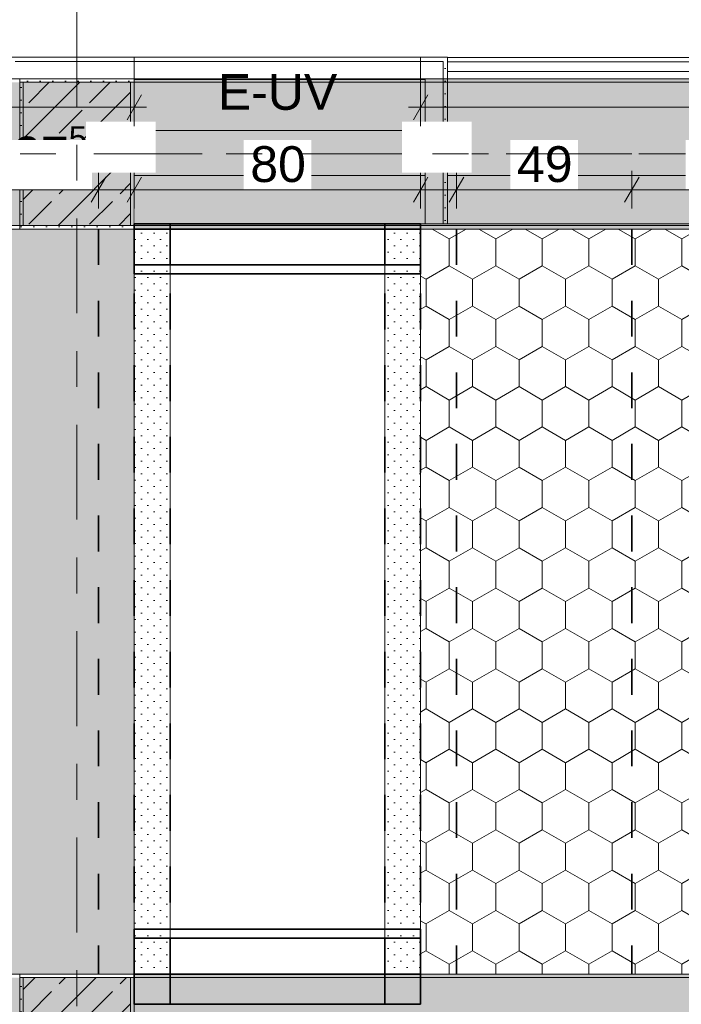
# Model space of a CAD drawing. Header units: metres. Extents: x -3.6 to 84.5, y -11 to 16.8.
# Tile 135 of 256: x 32.8 to 34.6, y 5.9 to 8.7. Entities that reach past the tile are written whole.
import ezdxf

# ---------------------------------------------------------------- set-up
doc = ezdxf.new("R2010")
doc.units = ezdxf.units.M
doc.header["$MEASUREMENT"] = 0
for name, pattern in [('Achse', [0.2, 0.1, -0.05, 0, -0.05]), ('Punktlinie weit', [0.06, 0.01, -0.05]), ('Strichlinie doppelt', [0.546806, 0.264583, -0.105833, 0.070556, -0.105833]), ('Untersicht', [0.1, 0.075, -0.025]), ('Wipeout_Contour', [1, 0, -1])]:
    doc.linetypes.add(name, pattern=pattern)
for name, color, linetype in [('154 - Bemaßung_ Beschriftung.Ausbau - Deckenspiegel', 7, 'Continuous'), ('451 - Universal.Achsen Raster', 7, 'Continuous'), ('605 - Struktur.Wand Innen', 7, 'Continuous'), ('606 - Struktur.Wand Innen Ausbau', 7, 'Continuous'), ('607 - Struktur.Stütze', 7, 'Continuous'), ('608 - Struktur.Träger', 7, 'Continuous'), ('653 - Abdeckung.TB Verkofferung', 7, 'Continuous'), ('804 - HKLSE.Elektrik', 7, 'Continuous'), ('Neubau_651 - Abdeckung.Decke abgehängt_ bekleidet', 7, 'Continuous')]:
    doc.layers.add(name, color=color, linetype=linetype)
doc.styles.add('ERSTELLTER_STIL_2', font='txt')
doc.dimstyles.new('ERSTELLTER_STIL__3', dxfattribs={"dimtxt": 0.1, "dimasz": 0.0532, "dimexe": 0.18, "dimexo": 0.0625, "dimgap": 0, "dimtad": 1, "dimtih": 1, "dimtoh": 1, "dimzin": 0, "dimdsep": 46, "dimtxsty": 'ERSTELLTER_STIL_2', "dimblk": 'ARROWHEAD_2', "dimblk1": 'ARROWHEAD_2', "dimblk2": 'ARROWHEAD_2', "dimcen": 0.09, "dimse1": 1, "dimse2": 1, "dimclrd": 7, "dimclre": 7, "dimclrt": 7, "dimazin": 0, "dimtfac": 1, "dimtdec": 4, "dimtmove": 0, "dimatfit": 3, "dimfxl": 1, "dimtolj": 1, "dimtzin": 0, "dimarcsym": 0})
doc.dimstyles.new('ERSTELLTER_STIL__4', dxfattribs={"dimtxt": 0.1, "dimasz": 0.0532, "dimexe": 0.18, "dimexo": 0.0625, "dimgap": 0, "dimtad": 1, "dimtih": 1, "dimtoh": 1, "dimzin": 0, "dimdsep": 46, "dimtxsty": 'ERSTELLTER_STIL_2', "dimblk": 'ARROWHEAD_2', "dimblk1": 'ARROWHEAD_2', "dimblk2": 'ARROWHEAD_2', "dimcen": 0.09, "dimse1": 1, "dimse2": 1, "dimclrd": 7, "dimclre": 7, "dimclrt": 7, "dimazin": 0, "dimtfac": 1, "dimtdec": 4, "dimtmove": 2, "dimatfit": 3, "dimfxl": 1, "dimtolj": 1, "dimtzin": 0, "dimarcsym": 0})
pattern_1 = [(45, (0, 0), (-0.01767767, 0.01767767), [0, -0.025])]
pattern_2 = [(45, (0, 0), (-0.08485281, 0.08485281), []), (45, (-0.04243, 0.04243), (-0.08485281, 0.08485281), [0.09, -0.03])]
pattern_3 = [(90, (0, 0), (-0.12990375, 0), [0.075, -0.15]), (90, (-0.06495, 0.1125), (-0.12990375, 0), [0.075, -0.15]), (150, (5e-18, 0.075), (0.06495188, 0.11249995), [0.075, -0.15]), (150, (-0.1299, 0.075), (0.06495188, 0.11249995), [0.075, -0.15]), (210, (0, 0), (-0.06495187, 0.11249995), [0.075, -0.15]), (210, (-0.1299, 8e-18), (-0.06495187, 0.11249995), [0.075, -0.15])]

# ---------------------------------------------------------------- blocks, each defined once
blk = doc.blocks.new('*D256')
at = {"layer": '154 - Bemaßung_ Beschriftung.Ausbau - Deckenspiegel', "color": 7, "linetype": 'Continuous', "lineweight": 5}
for p, q in [((32.44, 8.1475), (32.44, 8.2525)), ((32.715, 8.1475), (32.715, 8.2525)), ((32.4602, 8.235), (32.4198, 8.165)), ((32.7352, 8.235), (32.6948, 8.165)), ((32.44, 8.2), (32.715, 8.2))]:
    blk.add_line(p, q, dxfattribs=at)
at = {"layer": '154 - Bemaßung_ Beschriftung.Ausbau - Deckenspiegel', "color": 7, "lineweight": 5, "insert": (32.4766, 8.2189), "char_height": 0.1, "attachment_point": 7, "style": 'ERSTELLTER_STIL_2'}
blk.add_mtext('\\A1;{\\pql;\\fArial|b0|i0|c0|p38;27\\fArial|b0|i0|c0|p38;\\A1{\\H.66x;\\S5^  ;}}', dxfattribs=at)
at = {"color": 254, "linetype": 'Wipeout_Contour', "lineweight": 0, "ltscale": 134.455692}
blk.add_wipeout([(32.4578, 8.2012), (32.6972, 8.2012), (32.6972, 8.3387), (32.4578, 8.3387)], dxfattribs=at).dxf.layer = '154 - Bemaßung_ Beschriftung.Ausbau - Deckenspiegel'
blk = doc.blocks.new('ARROWHEAD_2')
at = {"color": 0, "linetype": 'Continuous', "lineweight": 0}
for p, q in [((-0.378, -0.655), (0.378, 0.655)), ((0, 0), (-1, 0))]:
    blk.add_line(p, q, dxfattribs=at)
blk = doc.blocks.new('*D257')
at = {"layer": '154 - Bemaßung_ Beschriftung.Ausbau - Deckenspiegel', "color": 7, "linetype": 'Continuous', "lineweight": 5}
for p, q in [((32.715, 8.1475), (32.715, 8.2525)), ((32.99, 8.1475), (32.99, 8.2525)), ((32.7352, 8.235), (32.6948, 8.165)), ((33.0102, 8.235), (32.9698, 8.165)), ((32.715, 8.2), (32.99, 8.2))]:
    blk.add_line(p, q, dxfattribs=at)
at = {"layer": '154 - Bemaßung_ Beschriftung.Ausbau - Deckenspiegel', "color": 7, "lineweight": 5, "insert": (32.7516, 8.2189), "char_height": 0.1, "attachment_point": 7, "style": 'ERSTELLTER_STIL_2'}
blk.add_mtext('\\A1;{\\pql;\\fArial|b0|i0|c0|p38;27\\fArial|b0|i0|c0|p38;\\A1{\\H.66x;\\S5^  ;}}', dxfattribs=at)
at = {"color": 254, "linetype": 'Wipeout_Contour', "lineweight": 0, "ltscale": 135.522065}
blk.add_wipeout([(32.7328, 8.2012), (32.9722, 8.2012), (32.9722, 8.3387), (32.7328, 8.3387)], dxfattribs=at).dxf.layer = '154 - Bemaßung_ Beschriftung.Ausbau - Deckenspiegel'
at = {"color": 254, "linetype": 'Wipeout_Contour', "lineweight": 0, "ltscale": 136.345252}
blk.add_wipeout([(32.9551, 8.2471), (33.1497, 8.2471), (33.1497, 8.39), (32.9551, 8.39)], dxfattribs=at).dxf.layer = '154 - Bemaßung_ Beschriftung.Ausbau - Deckenspiegel'
at = {"layer": '154 - Bemaßung_ Beschriftung.Ausbau - Deckenspiegel', "color": 7, "lineweight": 5, "insert": (32.9765, 8.2685), "char_height": 0.1, "attachment_point": 7, "style": 'ERSTELLTER_STIL_2'}
blk.add_mtext('\\A1;{\\pql;\\fArial|b0|i0|c0|p38;10}', dxfattribs=at)
blk = doc.blocks.new('*D258')
at = {"layer": '154 - Bemaßung_ Beschriftung.Ausbau - Deckenspiegel', "color": 7, "linetype": 'Continuous', "lineweight": 5}
for p, q in [((32.99, 8.1475), (32.99, 8.2525)), ((33.09, 8.1475), (33.09, 8.2525)), ((33.0102, 8.235), (32.9698, 8.165)), ((33.1102, 8.235), (33.0698, 8.165)), ((32.99, 8.2), (33.09, 8.2))]:
    blk.add_line(p, q, dxfattribs=at)
at = {"color": 254, "linetype": 'Wipeout_Contour', "lineweight": 0, "ltscale": 136.345252}
blk.add_wipeout([(32.9551, 8.2471), (33.1497, 8.2471), (33.1497, 8.39), (32.9551, 8.39)], dxfattribs=at).dxf.layer = '154 - Bemaßung_ Beschriftung.Ausbau - Deckenspiegel'
blk = doc.blocks.new('*D259')
at = {"layer": '154 - Bemaßung_ Beschriftung.Ausbau - Deckenspiegel', "color": 7, "linetype": 'Continuous', "lineweight": 5}
for p, q in [((33.09, 8.1475), (33.09, 8.2525)), ((33.89, 8.1475), (33.89, 8.2525)), ((33.1102, 8.235), (33.0698, 8.165)), ((33.9102, 8.235), (33.8698, 8.165)), ((33.09, 8.2), (33.89, 8.2))]:
    blk.add_line(p, q, dxfattribs=at)
at = {"color": 254, "linetype": 'Wipeout_Contour', "lineweight": 0, "ltscale": 136.345252}
blk.add_wipeout([(32.9551, 8.2471), (33.1497, 8.2471), (33.1497, 8.39), (32.9551, 8.39)], dxfattribs=at).dxf.layer = '154 - Bemaßung_ Beschriftung.Ausbau - Deckenspiegel'
at = {"color": 254, "linetype": 'Wipeout_Contour', "lineweight": 0, "ltscale": 139.770746}
blk.add_wipeout([(33.8376, 8.2471), (34.0322, 8.2471), (34.0322, 8.39), (33.8376, 8.39)], dxfattribs=at).dxf.layer = '154 - Bemaßung_ Beschriftung.Ausbau - Deckenspiegel'
at = {"color": 254, "linetype": 'Wipeout_Contour', "lineweight": 0, "ltscale": 137.996461}
blk.add_wipeout([(33.3954, 8.2012), (33.5846, 8.2012), (33.5846, 8.3387), (33.3954, 8.3387)], dxfattribs=at).dxf.layer = '154 - Bemaßung_ Beschriftung.Ausbau - Deckenspiegel'
at = {"layer": '154 - Bemaßung_ Beschriftung.Ausbau - Deckenspiegel', "color": 7, "lineweight": 5, "char_height": 0.1, "attachment_point": 7, "style": 'ERSTELLTER_STIL_2'}
for s, insert in [('\\A1;{\\pql;\\fArial|b0|i0|c0|p38;10}', (33.859, 8.2685)), ('\\A1;{\\pql;\\fArial|b0|i0|c0|p38;80}', (33.4141, 8.22))]:
    blk.add_mtext(s, dxfattribs=dict(at, insert=insert))
blk = doc.blocks.new('*D260')
at = {"layer": '154 - Bemaßung_ Beschriftung.Ausbau - Deckenspiegel', "color": 7, "linetype": 'Continuous', "lineweight": 5}
for p, q in [((33.89, 8.1475), (33.89, 8.2525)), ((33.99, 8.1475), (33.99, 8.2525)), ((33.9102, 8.235), (33.8698, 8.165)), ((34.0102, 8.235), (33.9698, 8.165)), ((33.89, 8.2), (33.99, 8.2))]:
    blk.add_line(p, q, dxfattribs=at)
at = {"color": 254, "linetype": 'Wipeout_Contour', "lineweight": 0, "ltscale": 139.770746}
blk.add_wipeout([(33.8376, 8.2471), (34.0322, 8.2471), (34.0322, 8.39), (33.8376, 8.39)], dxfattribs=at).dxf.layer = '154 - Bemaßung_ Beschriftung.Ausbau - Deckenspiegel'
blk = doc.blocks.new('*D261')
at = {"layer": '154 - Bemaßung_ Beschriftung.Ausbau - Deckenspiegel', "color": 7, "linetype": 'Continuous', "lineweight": 5}
for p, q in [((33.99, 8.1475), (33.99, 8.2525)), ((34.48, 8.1475), (34.48, 8.2525)), ((34.0102, 8.235), (33.9698, 8.165)), ((34.5002, 8.235), (34.4598, 8.165)), ((33.99, 8.2), (34.48, 8.2))]:
    blk.add_line(p, q, dxfattribs=at)
at = {"color": 254, "linetype": 'Wipeout_Contour', "lineweight": 0, "ltscale": 139.770746}
blk.add_wipeout([(33.8376, 8.2471), (34.0322, 8.2471), (34.0322, 8.39), (33.8376, 8.39)], dxfattribs=at).dxf.layer = '154 - Bemaßung_ Beschriftung.Ausbau - Deckenspiegel'
at = {"color": 254, "linetype": 'Wipeout_Contour', "lineweight": 0, "ltscale": 140.891152}
blk.add_wipeout([(34.1404, 8.2012), (34.3296, 8.2012), (34.3296, 8.3387), (34.1404, 8.3387)], dxfattribs=at).dxf.layer = '154 - Bemaßung_ Beschriftung.Ausbau - Deckenspiegel'
at = {"layer": '154 - Bemaßung_ Beschriftung.Ausbau - Deckenspiegel', "color": 7, "lineweight": 5, "insert": (34.1591, 8.22), "char_height": 0.1, "attachment_point": 7, "style": 'ERSTELLTER_STIL_2'}
blk.add_mtext('\\A1;{\\pql;\\fArial|b0|i0|c0|p38;49}', dxfattribs=at)
blk = doc.blocks.new('*D262')
at = {"layer": '154 - Bemaßung_ Beschriftung.Ausbau - Deckenspiegel', "color": 7, "linetype": 'Continuous', "lineweight": 5}
for p, q in [((34.48, 8.1475), (34.48, 8.2525)), ((34.97, 8.1475), (34.97, 8.2525)), ((34.5002, 8.235), (34.4598, 8.165)), ((34.9902, 8.235), (34.9498, 8.165)), ((34.48, 8.2), (34.97, 8.2))]:
    blk.add_line(p, q, dxfattribs=at)
at = {"color": 254, "linetype": 'Wipeout_Contour', "lineweight": 0, "ltscale": 142.796955}
blk.add_wipeout([(34.6304, 8.2012), (34.8196, 8.2012), (34.8196, 8.3387), (34.6304, 8.3387)], dxfattribs=at).dxf.layer = '154 - Bemaßung_ Beschriftung.Ausbau - Deckenspiegel'
at = {"layer": '154 - Bemaßung_ Beschriftung.Ausbau - Deckenspiegel', "color": 7, "lineweight": 5, "insert": (34.6491, 8.22), "char_height": 0.1, "attachment_point": 7, "style": 'ERSTELLTER_STIL_2'}
blk.add_mtext('\\A1;{\\pql;\\fArial|b0|i0|c0|p38;49}', dxfattribs=at)
blk = doc.blocks.new('*D325')
at = {"layer": '154 - Bemaßung_ Beschriftung.Ausbau - Deckenspiegel', "color": 7, "linetype": 'Continuous', "lineweight": 5}
for p, q in [((14.99, 8.3775), (14.99, 8.4825)), ((33.09, 8.3775), (33.09, 8.4825)), ((15.0102, 8.465), (14.9698, 8.395)), ((33.0698, 8.395), (33.1102, 8.465)), ((14.9558, 8.43), (14.99, 8.43)), ((14.99, 8.43), (33.09, 8.43)), ((33.09, 8.43), (33.1242, 8.43))]:
    blk.add_line(p, q, dxfattribs=at)
at = {"color": 254, "linetype": 'Wipeout_Contour', "lineweight": 0, "ltscale": 102.007669}
blk.add_wipeout([(23.8503, 8.4312), (24.2297, 8.4312), (24.2297, 8.5687), (23.8503, 8.5687)], dxfattribs=at).dxf.layer = '154 - Bemaßung_ Beschriftung.Ausbau - Deckenspiegel'
at = {"layer": '154 - Bemaßung_ Beschriftung.Ausbau - Deckenspiegel', "color": 7, "lineweight": 5, "insert": (23.869, 8.45), "char_height": 0.1, "attachment_point": 7, "style": 'ERSTELLTER_STIL_2'}
blk.add_mtext('\\A1;{\\pql;\\fArial|b0|i0|c0|p38;18,10}', dxfattribs=at)
blk = doc.blocks.new('*D326')
at = {"layer": '154 - Bemaßung_ Beschriftung.Ausbau - Deckenspiegel', "color": 7, "linetype": 'Continuous', "lineweight": 5}
for p, q in [((33.89, 8.3775), (33.89, 8.4825)), ((40.06, 8.3775), (40.06, 8.4825)), ((33.9102, 8.465), (33.8698, 8.395)), ((40.0398, 8.395), (40.0802, 8.465)), ((33.8558, 8.43), (33.89, 8.43)), ((33.89, 8.43), (40.06, 8.43)), ((40.06, 8.43), (40.0942, 8.43))]:
    blk.add_line(p, q, dxfattribs=at)
at = {"color": 254, "linetype": 'Wipeout_Contour', "lineweight": 0, "ltscale": 151.768616}
blk.add_wipeout([(36.8232, 8.4312), (37.1268, 8.4312), (37.1268, 8.5687), (36.8232, 8.5687)], dxfattribs=at).dxf.layer = '154 - Bemaßung_ Beschriftung.Ausbau - Deckenspiegel'
at = {"layer": '154 - Bemaßung_ Beschriftung.Ausbau - Deckenspiegel', "color": 7, "lineweight": 5, "insert": (36.842, 8.45), "char_height": 0.1, "attachment_point": 7, "style": 'ERSTELLTER_STIL_2'}
blk.add_mtext('\\A1;{\\pql;\\fArial|b0|i0|c0|p38;6,17}', dxfattribs=at)

msp = doc.modelspace()

# ---------------------------------------------------------------- hatches: boundary and pattern name
at = {"layer": '606 - Struktur.Wand Innen Ausbau', "linetype": 'Continuous', "lineweight": 0, "true_color": 0x000000}
h = msp.add_hatch(dxfattribs=at)
h.set_pattern_fill('Gips_0001', color=18, style=0, pattern_type=2)
h.set_pattern_definition(pattern_1)
h.paths.add_polyline_path([(32.7075, 8.5575), (33.9525, 8.5575), (33.9525, 8.57), (32.7075, 8.57)])
h = msp.add_hatch(dxfattribs=at)
h.set_pattern_fill('Gips_0001', color=18, style=0, pattern_type=2)
h.set_pattern_definition(pattern_1)
h.paths.add_polyline_path([(33.9525, 8.5575), (33.965, 8.5575), (33.965, 8.57)])
h = msp.add_hatch(dxfattribs=at)
h.set_pattern_fill('Gips_0001', color=18, style=0, pattern_type=2)
h.set_pattern_definition(pattern_1)
h.paths.add_polyline_path([(33.9525, 8.57), (33.9525, 8.5575), (33.965, 8.57)])
at = {"layer": '607 - Struktur.Stütze', "linetype": 'Continuous', "lineweight": 0, "true_color": 0x000000}
h = msp.add_hatch(dxfattribs=at)
h.set_pattern_fill('Gips_0001', color=18, style=0, pattern_type=2)
h.set_pattern_definition(pattern_1)
h.paths.add_polyline_path([(32.77, 8.51), (32.77, 8.09), (33.09, 8.09), (33.09, 8.51)])
h.paths.add_polyline_path([(32.78, 8.1), (32.78, 8.5), (33.08, 8.5), (33.08, 8.1)], flags=0)
h = msp.add_hatch(dxfattribs=at)
h.set_pattern_fill('Beton__Stahlbeton_0001', color=18, style=0, pattern_type=2)
h.set_pattern_definition(pattern_2)
h.paths.add_polyline_path([(32.78, 8.1), (33.08, 8.1), (33.08, 8.5), (32.78, 8.5)])
h = msp.add_hatch(dxfattribs=at)
h.set_pattern_fill('Gips_0001', color=18, style=0, pattern_type=2)
h.set_pattern_definition(pattern_1)
h.paths.add_polyline_path([(32.77, 5.67), (32.78, 5.67), (32.78, 6), (33.08, 6), (33.08, 5.2), (32.78, 5.2), (32.78, 5.54), (32.77, 5.54), (32.77, 5.19), (33.09, 5.19), (33.09, 6.01), (32.77, 6.01)])
h = msp.add_hatch(dxfattribs=at)
h.set_pattern_fill('Beton__Stahlbeton_0001', color=18, style=0, pattern_type=2)
h.set_pattern_definition(pattern_2)
h.paths.add_polyline_path([(32.78, 5.2), (33.08, 5.2), (33.08, 6), (32.78, 6)])
at = {"layer": '608 - Struktur.Träger', "linetype": 'Continuous', "lineweight": 0, "true_color": 0x000000}
h = msp.add_hatch(dxfattribs=at)
h.set_pattern_fill('Gips_0001', color=18, style=0, pattern_type=2)
h.set_pattern_definition(pattern_1)
h.paths.add_polyline_path([(33.09, 8.51), (33.09, 8.5), (36.4575, 8.5), (36.4575, 8.51)])
h = msp.add_hatch(dxfattribs=at)
h.set_pattern_fill('Beton__Stahlbeton_0001', color=18, style=0, pattern_type=2)
h.set_pattern_definition(pattern_2)
h.paths.add_polyline_path([(0.38, 5.8), (0.69, 5.8), (7.57, 5.8), (7.89, 5.8), (11.17, 5.8), (11.49, 5.8), (18.37, 5.8), (18.69, 5.8), (25.57, 5.8), (25.89, 5.8), (32.77, 5.8), (33.09, 5.8), (36.46, 5.8), (36.6, 5.8), (39.97, 5.8), (40.29, 5.8), (45.42, 5.8), (45.69, 5.8), (47.17, 5.8), (47.49, 5.8), (48.915, 5.8), (50.865, 5.8), (54.37, 5.8), (54.69, 5.8), (61.57, 5.8), (61.88, 5.8), (61.88, 6), (61.57, 6), (54.69, 6), (54.37, 6), (47.49, 6), (47.17, 6), (40.29, 6), (39.97, 6), (33.09, 6), (32.77, 6), (25.89, 6), (25.57, 6), (18.69, 6), (18.37, 6), (11.49, 6), (11.17, 6), (7.89, 6), (7.57, 6), (0.69, 6), (0.38, 6)])
h = msp.add_hatch(dxfattribs=at)
h.set_pattern_fill('Gips_0001', color=18, style=0, pattern_type=2)
h.set_pattern_definition(pattern_1)
h.paths.add_polyline_path([(39.97, 6.01), (33.09, 6.01), (33.09, 6), (39.97, 6)])
at = {"layer": '653 - Abdeckung.TB Verkofferung', "linetype": 'Continuous', "lineweight": 0, "true_color": 0x000000}
h = msp.add_hatch(dxfattribs=at)
h.set_pattern_fill('Gips_0001', color=18, style=0, pattern_type=2)
h.set_pattern_definition(pattern_1)
h.paths.add_polyline_path([(36.4575, 8.5695), (33.965, 8.5695), (33.965, 8.557), (36.4575, 8.557)])
h = msp.add_hatch(dxfattribs=at)
h.set_pattern_fill('Gips_0001', color=18, style=0, pattern_type=2)
h.set_pattern_definition(pattern_1)
h.paths.add_polyline_path([(33.19, 6.01), (33.19, 8.09), (33.09, 8.09), (33.09, 6.01)])
h = msp.add_hatch(dxfattribs=at)
h.set_pattern_fill('Gips_0001', color=18, style=0, pattern_type=2)
h.set_pattern_definition(pattern_1)
h.paths.add_polyline_path([(33.89, 6.01), (33.89, 8.09), (33.79, 8.09), (33.79, 6.01)])
at = {"layer": 'Neubau_651 - Abdeckung.Decke abgehängt_ bekleidet', "linetype": 'Continuous', "lineweight": 13, "true_color": 0xffbfbf}
h = msp.add_hatch(dxfattribs=at)
h.set_pattern_fill('sechseckig_0001', color=254, style=0, pattern_type=2)
h.set_pattern_definition(pattern_3)
h.paths.add_polyline_path([(33.09, 8.09), (22.34, 8.09), (22.34, 7.39), (23.04, 7.39), (23.04, 6.71), (22.34, 6.71), (22.34, 6.01), (33.09, 6.01)])
h.paths.add_polyline_path([(27.04, 6.71), (27.04, 7.39), (27.74, 7.39), (27.74, 6.71)], flags=0)
h.paths.add_polyline_path([(31.74, 7.39), (32.44, 7.39), (32.44, 6.71), (31.74, 6.71)], flags=0)
h = msp.add_hatch(dxfattribs=at)
h.set_pattern_fill('sechseckig_0001', color=254, style=0, pattern_type=2)
h.set_pattern_definition(pattern_3)
h.paths.add_polyline_path([(40.06, 8.09), (33.89, 8.09), (33.89, 6.01), (40.06, 6.01)])
h.paths.add_polyline_path([(36.44, 7.39), (37.14, 7.39), (37.14, 6.71), (36.44, 6.71)], flags=0)

# ---------------------------------------------------------------- linework, layer by layer
at = {"layer": '606 - Struktur.Wand Innen Ausbau', "color": 7, "linetype": 'Continuous', "lineweight": 5}
for p, q in [((33.9025, 8.5575), (32.7575, 8.5575)), ((33.9525, 8.5575), (33.9025, 8.5575)), ((33.9525, 8.5075), (33.9525, 8.5575)), ((33.9525, 8.5075), (33.9525, 8.5575))]:
    msp.add_line(p, q, dxfattribs=at)
at = {"layer": '606 - Struktur.Wand Innen Ausbau', "color": 7, "linetype": 'Continuous', "lineweight": 5, "flags": 128}
for points in [[(33.965, 8.57), (32.7075, 8.57)], [(33.965, 8.57), (33.965, 8.5575)], [(33.09, 8.5075), (33.9025, 8.5075)]]:
    msp.add_lwpolyline(points, dxfattribs=at)
at = {"layer": '607 - Struktur.Stütze', "color": 7, "linetype": 'Continuous', "lineweight": 5, "flags": 128}
msp.add_lwpolyline([(32.77, 8.51), (32.77, 8.09), (33.09, 8.09), (33.09, 8.51)], close=True, dxfattribs=at)
at = {"layer": '607 - Struktur.Stütze', "color": 7, "linetype": 'Continuous', "lineweight": 13, "flags": 128}
for points in [[(32.78, 8.1), (33.08, 8.1), (33.08, 8.5), (32.78, 8.5)], [(32.78, 5.2), (33.08, 5.2), (33.08, 6), (32.78, 6)]]:
    msp.add_lwpolyline(points, close=True, dxfattribs=at)
at = {"layer": '607 - Struktur.Stütze', "color": 7, "linetype": 'Continuous', "lineweight": 5, "flags": 128}
msp.add_lwpolyline([(32.77, 5.54), (32.77, 5.19), (33.09, 5.19), (33.09, 6.01), (32.77, 6.01), (32.77, 5.67)], dxfattribs=at)
at = {"layer": '608 - Struktur.Träger', "color": 7, "linetype": 'Continuous', "lineweight": 13}
for p, q in [((0.38, 8.51), (61.88, 8.51)), ((33.09, 8.5), (32.77, 8.5)), ((36.4575, 8.5), (33.09, 8.5)), ((0.38, 8.09), (61.88, 8.09)), ((0.38, 6.01), (61.88, 6.01)), ((33.09, 6), (32.77, 6)), ((39.97, 6), (33.09, 6))]:
    msp.add_line(p, q, dxfattribs=at)
at = {"layer": '608 - Struktur.Träger', "color": 7, "linetype": 'Continuous', "lineweight": 5}
for p, q in [((33.09, 8.51), (33.09, 8.5)), ((36.4575, 8.51), (33.09, 8.51)), ((39.97, 8.09), (33.09, 8.09)), ((33.09, 6.01), (33.09, 6)), ((39.97, 6.01), (33.09, 6.01))]:
    msp.add_line(p, q, dxfattribs=at)
at = {"layer": '608 - Struktur.Träger', "color": 7, "linetype": 'Achse', "lineweight": 9}
msp.add_line((0.38, 8.3), (61.88, 8.3), dxfattribs=at)
at = {"layer": '653 - Abdeckung.TB Verkofferung', "color": 7, "linetype": 'Continuous', "lineweight": 9}
for p, q in [((36.38, 8.5695), (33.965, 8.5695)), ((33.965, 8.5695), (33.965, 8.24)), ((47.26, 8.24), (33.965, 8.24))]:
    msp.add_line(p, q, dxfattribs=at)
at = {"layer": '653 - Abdeckung.TB Verkofferung', "color": 7, "linetype": 'Continuous', "lineweight": 5}
for p, q in [((36.38, 8.5695), (33.965, 8.5695)), ((36.38, 8.557), (33.965, 8.557)), ((36.38, 8.53), (33.965, 8.53)), ((36.38, 8.51), (33.965, 8.51)), ((33.19, 8.09), (33.09, 8.09)), ((33.09, 8.09), (33.09, 6.01)), ((33.19, 8.09), (33.19, 6.01)), ((33.89, 8.09), (33.79, 8.09)), ((33.79, 8.09), (33.79, 6.01)), ((33.89, 8.09), (33.89, 6.01)), ((33.19, 6.01), (33.09, 6.01)), ((33.89, 6.01), (33.79, 6.01))]:
    msp.add_line(p, q, dxfattribs=at)
at = {"layer": '653 - Abdeckung.TB Verkofferung', "color": 7, "linetype": 'Continuous', "lineweight": 5, "flags": 128}
msp.add_lwpolyline([(33.965, 8.5695), (33.965, 8.557), (33.965, 8.53), (33.965, 8.51)], dxfattribs=at)
at = {"layer": '653 - Abdeckung.TB Verkofferung', "color": 7, "linetype": 'Continuous', "lineweight": 35, "flags": 128}
for points in [[(33.19, 7.99), (33.19, 8.09), (33.09, 8.09), (33.09, 7.99)], [(33.19, 8.09), (33.09, 8.09)], [(33.19, 8.09), (33.79, 8.09)], [(33.19, 7.99), (33.19, 8.09)], [(33.89, 7.99), (33.89, 8.09), (33.79, 8.09), (33.79, 7.99)], [(33.79, 8.09), (33.79, 7.99)], [(33.89, 8.09), (33.79, 8.09)], [(33.09, 7.99), (33.19, 7.99)], [(33.09, 7.99), (33.09, 7.965), (33.89, 7.965), (33.89, 7.99)], [(33.79, 7.99), (33.19, 7.99)], [(33.79, 7.99), (33.19, 7.99)], [(33.79, 7.99), (33.89, 7.99)], [(33.09, 6.11), (33.09, 6.135), (33.89, 6.135), (33.89, 6.11)], [(33.09, 6.11), (33.19, 6.11)], [(33.19, 6.11), (33.19, 6.01), (33.09, 6.01), (33.09, 6.11)], [(33.79, 6.11), (33.19, 6.11)], [(33.19, 6.11), (33.79, 6.11)], [(33.19, 6.01), (33.19, 6.11)], [(33.79, 6.11), (33.89, 6.11)], [(33.89, 6.11), (33.89, 6.01), (33.79, 6.01), (33.79, 6.11)], [(33.79, 6.11), (33.79, 6.01)], [(33.09, 6.01), (33.19, 6.01)], [(33.09, 6.01), (33.09, 5.9255)], [(33.19, 6.01), (33.79, 6.01)], [(33.19, 6.01), (33.19, 5.9255)], [(33.79, 6.01), (33.79, 5.9255)], [(33.79, 6.01), (33.89, 6.01)], [(33.89, 6.01), (33.89, 5.9255)], [(33.19, 5.9255), (33.09, 5.9255)], [(33.79, 5.9255), (33.19, 5.9255)], [(33.89, 5.9255), (33.79, 5.9255)]]:
    msp.add_lwpolyline(points, dxfattribs=at)
at = {"layer": '653 - Abdeckung.TB Verkofferung', "color": 7, "linetype": 'Untersicht', "lineweight": 35, "flags": 128}
for points in [[(33.09, 8.09), (33.19, 8.09)], [(33.09, 6.01), (33.09, 8.09)], [(33.19, 6.01), (33.19, 8.09)], [(33.79, 6.01), (33.79, 8.09)], [(33.79, 8.09), (33.89, 8.09)], [(33.89, 6.01), (33.89, 8.09)], [(33.09, 6.01), (33.19, 6.01)], [(33.79, 6.01), (33.89, 6.01)]]:
    msp.add_lwpolyline(points, dxfattribs=at)
at = {"layer": '804 - HKLSE.Elektrik', "color": 7, "linetype": 'Continuous', "lineweight": 9, "flags": 128}
for points in [[(33.89, 8.57), (33.09, 8.57)], [(33.09, 8.57), (33.09, 8.365)], [(33.89, 8.57), (33.89, 8.365)], [(33.09, 8.365), (33.89, 8.365)]]:
    msp.add_lwpolyline(points, dxfattribs=at)
at = {"layer": 'Neubau_651 - Abdeckung.Decke abgehängt_ bekleidet', "color": 1, "linetype": 'Achse', "lineweight": 35}
for p, q in [((32.99, 8.09), (32.99, 6.01)), ((33.99, 8.09), (33.99, 6.01)), ((34.48, 8.09), (34.48, 6.01))]:
    msp.add_line(p, q, dxfattribs=at)
at = {"layer": 'Neubau_651 - Abdeckung.Decke abgehängt_ bekleidet', "color": 1, "linetype": 'Punktlinie weit', "lineweight": 13, "flags": 128}
for points in [[(33.09, 8.09), (22.34, 8.09)], [(22.34, 6.01), (33.09, 6.01), (33.09, 8.09)], [(33.09, 8.09), (22.34, 8.09)], [(22.34, 6.01), (33.09, 6.01), (33.09, 8.09)], [(33.09, 8.09), (22.34, 8.09)], [(22.34, 6.01), (33.09, 6.01), (33.09, 8.09)]]:
    msp.add_lwpolyline(points, dxfattribs=at)
msp.add_lwpolyline([(40.06, 8.09), (33.89, 8.09), (33.89, 6.01), (40.06, 6.01)], close=True, dxfattribs=at)

# ---------------------------------------------------------------- texts
at = {"layer": '804 - HKLSE.Elektrik', "color": 7, "linetype": 'Continuous', "lineweight": 9, "insert": (33.4903, 8.4724), "char_height": 0.1, "attachment_point": 5, "style": 'ERSTELLTER_STIL_2'}
msp.add_mtext('\\A1;{\\pqc;\\fArial|b0|i0|c0|p38;E-UV}', dxfattribs=at)

# ---------------------------------------------------------------- next in the draw order: wipeouts: each hides what was drawn before it
at = {"color": 254, "linetype": 'Wipeout_Contour', "lineweight": 0, "ltscale": 137.924171}
msp.add_wipeout([(33.09, 8.105), (33.9025, 8.105), (33.9025, 8.24), (33.09, 8.24)], dxfattribs=at).dxf.layer = '605 - Struktur.Wand Innen'
at = {"color": 254, "linetype": 'Wipeout_Contour', "lineweight": 0, "ltscale": 144.591337}
msp.add_wipeout([(33.965, 8.105), (36.4575, 8.105), (36.4575, 8.24), (33.965, 8.24)], dxfattribs=at).dxf.layer = '605 - Struktur.Wand Innen'

# ---------------------------------------------------------------- next in the draw order: hatches: boundary and pattern name
at = {"layer": '606 - Struktur.Wand Innen Ausbau', "linetype": 'Continuous', "lineweight": 0, "true_color": 0x000000}
h = msp.add_hatch(dxfattribs=at)
h.set_pattern_fill('Gips_0001', color=18, style=0, pattern_type=2)
h.set_pattern_definition(pattern_1)
h.paths.add_polyline_path([(33.9525, 8.5575), (33.9525, 8.24), (33.965, 8.24), (33.965, 8.5575)])
h = msp.add_hatch(dxfattribs=at)
h.set_pattern_fill('Gips_0001', color=18, style=0, pattern_type=2)
h.set_pattern_definition(pattern_1)
h.paths.add_polyline_path([(33.9525, 8.105), (33.965, 8.105), (33.965, 8.24), (33.9525, 8.24)])
at = {"layer": '608 - Struktur.Träger', "linetype": 'Continuous', "lineweight": 0, "true_color": 0x000000}
h = msp.add_hatch(dxfattribs=at)
h.set_pattern_fill('Beton__Stahlbeton_0001', color=18, style=0, pattern_type=2)
h.set_pattern_definition(pattern_2)
h.paths.add_polyline_path([(0.69, 8.5), (0.38, 8.5), (0.38, 8.1), (0.69, 8.1), (7.57, 8.1), (7.89, 8.1), (11.17, 8.1), (11.49, 8.1), (14.77, 8.1), (15.09, 8.1), (18.37, 8.1), (18.69, 8.1), (25.57, 8.1), (25.89, 8.1), (32.77, 8.1), (33.09, 8.1), (39.97, 8.1), (40.29, 8.1), (47.17, 8.1), (47.49, 8.1), (50.77, 8.1), (51.09, 8.1), (54.37, 8.1), (54.69, 8.1), (61.57, 8.1), (61.88, 8.1), (61.88, 8.5), (61.57, 8.5), (58.08, 8.5), (58.03, 8.5), (54.69, 8.5), (54.37, 8.5), (51.09, 8.5), (50.77, 8.5), (47.49, 8.5), (47.17, 8.5), (43.8, 8.5), (43.65, 8.5), (40.29, 8.5), (39.97, 8.5), (36.59, 8.5), (36.4575, 8.5), (33.09, 8.5), (32.77, 8.5), (29.3875, 8.5), (29.255, 8.5), (25.89, 8.5), (25.57, 8.5), (22.25, 8.5), (22.03, 8.5), (18.69, 8.5), (18.37, 8.5), (15.09, 8.5), (14.77, 8.5), (11.49, 8.5), (11.17, 8.5), (7.89, 8.5), (7.57, 8.5)])
h = msp.add_hatch(dxfattribs=at)
h.set_pattern_fill('Gips_0001', color=18, style=0, pattern_type=2)
h.set_pattern_definition(pattern_1)
h.paths.add_polyline_path([(33.09, 8.09), (39.97, 8.09), (39.97, 8.1), (33.09, 8.1)])

# ---------------------------------------------------------------- next in the draw order: linework, layer by layer
at = {"layer": '605 - Struktur.Wand Innen', "color": 7, "linetype": 'Continuous', "lineweight": 5}
for p, q in [((33.9025, 8.24), (33.9025, 8.105)), ((33.9025, 8.24), (33.9025, 8.105)), ((33.9525, 8.24), (33.9525, 8.105)), ((33.965, 8.105), (33.965, 8.24)), ((33.965, 8.105), (33.965, 8.24))]:
    msp.add_line(p, q, dxfattribs=at)
at = {"layer": '605 - Struktur.Wand Innen', "color": 7, "linetype": 'Continuous', "lineweight": 13}
for p, q in [((33.9025, 8.105), (33.9525, 8.105)), ((33.9525, 8.105), (33.965, 8.105))]:
    msp.add_line(p, q, dxfattribs=at)
at = {"layer": '605 - Struktur.Wand Innen', "color": 7, "linetype": 'Continuous', "lineweight": 13, "flags": 128}
for points in [[(33.9025, 8.24), (33.09, 8.24)], [(36.4575, 8.24), (33.965, 8.24)], [(33.09, 8.105), (39.97, 8.105)]]:
    msp.add_lwpolyline(points, dxfattribs=at)
at = {"layer": '606 - Struktur.Wand Innen Ausbau', "color": 7, "linetype": 'Continuous', "lineweight": 5}
msp.add_line((33.9525, 8.24), (33.9525, 8.5075), dxfattribs=at)
at = {"layer": '606 - Struktur.Wand Innen Ausbau', "color": 7, "linetype": 'Continuous', "lineweight": 5, "flags": 128}
for points in [[(33.965, 8.24), (33.965, 8.5575)], [(33.9025, 8.5075), (33.9025, 8.24)]]:
    msp.add_lwpolyline(points, dxfattribs=at)
at = {"layer": '608 - Struktur.Träger', "color": 7, "linetype": 'Continuous', "lineweight": 5}
msp.add_line((33.09, 8.1), (33.09, 8.09), dxfattribs=at)
at = {"layer": '608 - Struktur.Träger', "color": 7, "linetype": 'Continuous', "lineweight": 13, "flags": 128}
msp.add_lwpolyline([(61.88, 8.1), (61.57, 8.1), (54.69, 8.1), (54.37, 8.1), (51.09, 8.1), (50.77, 8.1), (47.49, 8.1), (47.17, 8.1), (40.29, 8.1), (39.97, 8.1), (33.09, 8.1), (32.77, 8.1), (25.89, 8.1), (25.57, 8.1), (18.69, 8.1), (18.37, 8.1), (15.09, 8.1), (14.77, 8.1), (11.49, 8.1), (11.17, 8.1), (7.89, 8.1), (7.57, 8.1), (0.69, 8.1), (0.38, 8.1)], dxfattribs=at)
at = {"layer": '653 - Abdeckung.TB Verkofferung', "color": 7, "linetype": 'Continuous', "lineweight": 35, "flags": 128}
for points in [[(33.09, 8.105), (33.19, 8.105)], [(33.09, 8.09), (33.09, 8.105)], [(33.19, 8.105), (33.79, 8.105)], [(33.19, 8.09), (33.19, 8.105)], [(33.79, 8.09), (33.79, 8.105)], [(33.79, 8.105), (33.89, 8.105)], [(33.89, 8.09), (33.89, 8.105)]]:
    msp.add_lwpolyline(points, dxfattribs=at)

# ---------------------------------------------------------------- next in the draw order: dimensions: what is measured, and where the dimension line sits
at = {"layer": '154 - Bemaßung_ Beschriftung.Ausbau - Deckenspiegel', "color": 7, "linetype": 'Continuous', "lineweight": 5}
dim = msp.add_linear_dim(base=(32.7149889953, 8.1999822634), p1=(32.4399889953, 8.089982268), p2=(32.7149889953, 8.0899822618), dimstyle='ERSTELLTER_STIL__3', dxfattribs=at)
dim.commit()
dim.dimension.update_dxf_attribs({"geometry": '*D256', "text_midpoint": (32.6878552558, 8.2699822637), "dimtype": 160})

# ---------------------------------------------------------------- next in the draw order: dimensions: what is measured, and where the dimension line sits
dim = msp.add_linear_dim(base=(32.9899889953, 8.1999822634), p1=(32.7149889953, 8.0899822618), p2=(32.9899889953, 8.0899822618), dimstyle='ERSTELLTER_STIL__3', dxfattribs=at)
dim.commit()
dim.dimension.update_dxf_attribs({"geometry": '*D257', "text_midpoint": (32.9628552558, 8.2699822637), "dimtype": 160})

# ---------------------------------------------------------------- next in the draw order: dimensions: what is measured, and where the dimension line sits
dim = msp.add_linear_dim(base=(33.09, 8.2), p1=(32.99, 8.09), p2=(33.09, 8.09), dimstyle='ERSTELLTER_STIL__4', dxfattribs=at)
dim.commit()
dim.dimension.update_dxf_attribs({"geometry": '*D258', "text_midpoint": (33.0528, 8.3185), "dimtype": 160})

# ---------------------------------------------------------------- next in the draw order: dimensions: what is measured, and where the dimension line sits
dim = msp.add_linear_dim(base=(33.89, 8.2), p1=(33.09, 8.09), p2=(33.89, 8.09), dimstyle='ERSTELLTER_STIL__3', dxfattribs=at)
dim.commit()
dim.dimension.update_dxf_attribs({"geometry": '*D259', "text_midpoint": (33.4903, 8.27), "dimtype": 160})

# ---------------------------------------------------------------- next in the draw order: dimensions: what is measured, and where the dimension line sits
for base, p1, p2, dimstyle, picture, middle in [((33.09, 8.43), (14.99, 8.09), (33.09, 8.09), 'ERSTELLTER_STIL__3', '*D325', (24.037, 8.5)), ((33.99, 8.2), (33.89, 8.09), (33.99, 8.09), 'ERSTELLTER_STIL__4', '*D260', (33.9352, 8.3185))]:
    dim = msp.add_linear_dim(base=base, p1=p1, p2=p2, dimstyle=dimstyle, dxfattribs=at)
    dim.commit()
    dim.dimension.update_dxf_attribs({"geometry": picture, "text_midpoint": middle, "dimtype": 160})

# ---------------------------------------------------------------- next in the draw order: linework, layer by layer
at = {"layer": '451 - Universal.Achsen Raster', "color": 160, "linetype": 'Strichlinie doppelt', "lineweight": 9, "true_color": 0x3232ff}
msp.add_line((32.93, -10.585), (32.93, 16.355), dxfattribs=at)

# ---------------------------------------------------------------- next in the draw order: dimensions: what is measured, and where the dimension line sits
at = {"layer": '154 - Bemaßung_ Beschriftung.Ausbau - Deckenspiegel', "color": 7, "linetype": 'Continuous', "lineweight": 5}
dim = msp.add_linear_dim(base=(34.48, 8.2), p1=(33.99, 8.09), p2=(34.48, 8.09), dimstyle='ERSTELLTER_STIL__3', dxfattribs=at)
dim.commit()
dim.dimension.update_dxf_attribs({"geometry": '*D261', "text_midpoint": (34.2353, 8.27), "dimtype": 160})

# ---------------------------------------------------------------- next in the draw order: dimensions: what is measured, and where the dimension line sits
dim = msp.add_linear_dim(base=(34.97, 8.2), p1=(34.48, 8.09), p2=(34.97, 8.09), dimstyle='ERSTELLTER_STIL__3', dxfattribs=at)
dim.commit()
dim.dimension.update_dxf_attribs({"geometry": '*D262', "text_midpoint": (34.7253, 8.27), "dimtype": 160})

# ---------------------------------------------------------------- next in the draw order: dimensions: what is measured, and where the dimension line sits
dim = msp.add_linear_dim(base=(40.06, 8.43), p1=(33.89, 8.09), p2=(40.06, 8.09), dimstyle='ERSTELLTER_STIL__3', dxfattribs=at)
dim.commit()
dim.dimension.update_dxf_attribs({"geometry": '*D326', "text_midpoint": (36.9718, 8.5), "dimtype": 160})

# ---------------------------------------------------------------- next in the draw order: linework, layer by layer
at = {"layer": '451 - Universal.Achsen Raster', "color": 160, "linetype": 'Strichlinie doppelt', "lineweight": 9, "true_color": 0x3232ff}
msp.add_line((64.935, 8.3), (-3.175, 8.3), dxfattribs=at)

doc.saveas('drawing.dxf')
